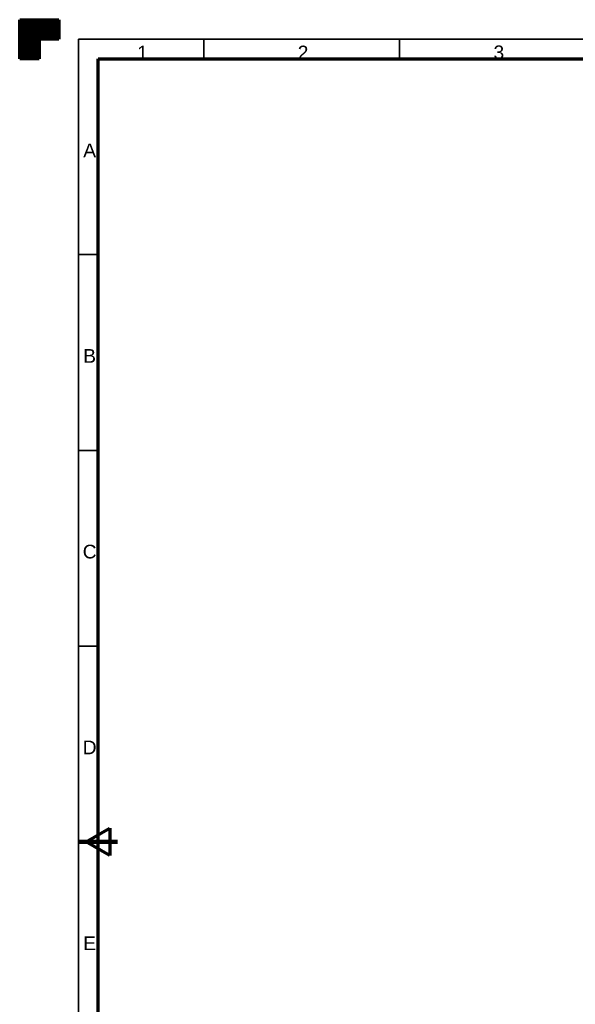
# Model space of a CAD drawing. Header units: millimetres. Extents: x 0 to 594, y 0 to 420.
# Tile 2 of 8: x 0 to 142, y 169 to 420. Entities that reach past the tile are written whole.
import ezdxf

# ---------------------------------------------------------------- set-up
doc = ezdxf.new("R2010")
doc.units = ezdxf.units.MM
doc.layers.add('256', color=7, linetype='Continuous', true_color=0xffffff)
doc.styles.add('Arial', font='Arial')

# ---------------------------------------------------------------- blocks, each defined once
blk = doc.blocks.new('HATCH7')
at = {"color": 18, "lineweight": 13}
for p, q in [((0, 419.98988), (10, 419.98988)), ((0, 419.94755), (10, 419.94755)), ((0, 419.90522), (10, 419.90522)), ((0, 419.86289), (10, 419.86289)), ((0, 419.82056), (10, 419.82056)), ((0, 419.77823), (10, 419.77823)), ((0, 419.7359), (10, 419.7359)), ((0, 419.69357), (10, 419.69357)), ((0, 419.65124), (10, 419.65124)), ((0, 419.60891), (10, 419.60891)), ((0, 419.56658), (10, 419.56658)), ((0, 419.52425), (10, 419.52425)), ((0, 419.48192), (10, 419.48192)), ((0, 419.43959), (10, 419.43959)), ((0, 419.39726), (10, 419.39726)), ((0, 419.35493), (10, 419.35493)), ((0, 419.3126), (10, 419.3126)), ((0, 419.27027), (10, 419.27027)), ((0, 419.22794), (10, 419.22794)), ((0, 419.18561), (10, 419.18561)), ((0, 419.14328), (10, 419.14328)), ((0, 419.10095), (10, 419.10095)), ((0, 419.05862), (10, 419.05862)), ((0, 419.01629), (10, 419.01629)), ((0, 418.97396), (10, 418.97396)), ((0, 418.93163), (10, 418.93163)), ((0, 418.8893), (10, 418.8893)), ((0, 418.84697), (10, 418.84697)), ((0, 418.80464), (10, 418.80464)), ((0, 418.76231), (10, 418.76231)), ((0, 418.71998), (10, 418.71998)), ((0, 418.67765), (10, 418.67765)), ((0, 418.63532), (10, 418.63532)), ((0, 418.59299), (10, 418.59299)), ((0, 418.55066), (10, 418.55066)), ((0, 418.50833), (10, 418.50833)), ((0, 418.466), (10, 418.466)), ((0, 418.42367), (10, 418.42367)), ((0, 418.38134), (10, 418.38134)), ((0, 418.33901), (10, 418.33901)), ((0, 418.29668), (10, 418.29668)), ((0, 418.25435), (10, 418.25435)), ((0, 418.21202), (10, 418.21202)), ((0, 418.16969), (10, 418.16969)), ((0, 418.12736), (10, 418.12736)), ((0, 418.08503), (10, 418.08503)), ((0, 418.0427), (10, 418.0427)), ((0, 418.00037), (10, 418.00037)), ((0, 417.95804), (10, 417.95804)), ((0, 417.91571), (10, 417.91571)), ((0, 417.87338), (10, 417.87338)), ((0, 417.83105), (10, 417.83105)), ((0, 417.78872), (10, 417.78872)), ((0, 417.74639), (10, 417.74639)), ((0, 417.70406), (10, 417.70406)), ((0, 417.66173), (10, 417.66173)), ((0, 417.6194), (10, 417.6194)), ((0, 417.57707), (10, 417.57707)), ((0, 417.53474), (10, 417.53474)), ((0, 417.49241), (10, 417.49241)), ((0, 417.45008), (10, 417.45008)), ((0, 417.40775), (10, 417.40775)), ((0, 417.36542), (10, 417.36542)), ((0, 417.32309), (10, 417.32309)), ((0, 417.28076), (10, 417.28076)), ((0, 417.23843), (10, 417.23843)), ((0, 417.1961), (10, 417.1961)), ((0, 417.15377), (10, 417.15377)), ((0, 417.11144), (10, 417.11144)), ((0, 417.06911), (10, 417.06911)), ((0, 417.02678), (10, 417.02678)), ((0, 416.98445), (10, 416.98445)), ((0, 416.94212), (10, 416.94212)), ((0, 416.89979), (10, 416.89979)), ((0, 416.85746), (10, 416.85746)), ((0, 416.81513), (10, 416.81513)), ((0, 416.7728), (10, 416.7728)), ((0, 416.73047), (10, 416.73047)), ((0, 416.68814), (10, 416.68814)), ((0, 416.64581), (10, 416.64581)), ((0, 416.60348), (10, 416.60348)), ((0, 416.56115), (10, 416.56115)), ((0, 416.51882), (10, 416.51882)), ((0, 416.47649), (10, 416.47649)), ((0, 416.43416), (10, 416.43416)), ((0, 416.39183), (10, 416.39183)), ((0, 416.3495), (10, 416.3495)), ((0, 416.30717), (10, 416.30717)), ((0, 416.26484), (10, 416.26484)), ((0, 416.22251), (10, 416.22251)), ((0, 416.18018), (10, 416.18018)), ((0, 416.13785), (10, 416.13785)), ((0, 416.09552), (10, 416.09552)), ((0, 416.05319), (10, 416.05319)), ((0, 416.01086), (10, 416.01086)), ((0, 415.96853), (10, 415.96853)), ((0, 415.9262), (10, 415.9262)), ((0, 415.88387), (10, 415.88387)), ((0, 415.84154), (10, 415.84154)), ((0, 415.79921), (10, 415.79921)), ((0, 415.75688), (10, 415.75688)), ((0, 415.71455), (10, 415.71455)), ((0, 415.67222), (10, 415.67222)), ((0, 415.62989), (10, 415.62989)), ((0, 415.58756), (10, 415.58756)), ((0, 415.54523), (10, 415.54523)), ((0, 415.5029), (10, 415.5029)), ((0, 415.46057), (10, 415.46057)), ((0, 415.41824), (10, 415.41824)), ((0, 415.37591), (10, 415.37591)), ((0, 415.33358), (10, 415.33358)), ((0, 415.29125), (10, 415.29125)), ((0, 415.24892), (10, 415.24892)), ((0, 415.20659), (10, 415.20659)), ((0, 415.16426), (10, 415.16426)), ((0, 415.12193), (10, 415.12193)), ((0, 415.0796), (10, 415.0796)), ((0, 415.03727), (10, 415.03727)), ((0, 414.99494), (5, 414.99494)), ((0, 414.95261), (5, 414.95261)), ((0, 414.91028), (5, 414.91028)), ((0, 414.86795), (5, 414.86795)), ((0, 414.82562), (5, 414.82562)), ((0, 414.78329), (5, 414.78329)), ((0, 414.74096), (5, 414.74096)), ((0, 414.69863), (5, 414.69863)), ((0, 414.6563), (5, 414.6563)), ((0, 414.61397), (5, 414.61397)), ((0, 414.57164), (5, 414.57164)), ((0, 414.52931), (5, 414.52931)), ((0, 414.48698), (5, 414.48698)), ((0, 414.44465), (5, 414.44465)), ((0, 414.40232), (5, 414.40232)), ((0, 414.35999), (5, 414.35999)), ((0, 414.31766), (5, 414.31766)), ((0, 414.27533), (5, 414.27533)), ((0, 414.233), (5, 414.233)), ((0, 414.19067), (5, 414.19067)), ((0, 414.14834), (5, 414.14834)), ((0, 414.10601), (5, 414.10601)), ((0, 414.06368), (5, 414.06368)), ((0, 414.02135), (5, 414.02135)), ((0, 413.97902), (5, 413.97902)), ((0, 413.93669), (5, 413.93669)), ((0, 413.89436), (5, 413.89436)), ((0, 413.85203), (5, 413.85203)), ((0, 413.8097), (5, 413.8097)), ((0, 413.76737), (5, 413.76737)), ((0, 413.72504), (5, 413.72504)), ((0, 413.68271), (5, 413.68271)), ((0, 413.64038), (5, 413.64038)), ((0, 413.59805), (5, 413.59805)), ((0, 413.55572), (5, 413.55572)), ((0, 413.51339), (5, 413.51339)), ((0, 413.47106), (5, 413.47106)), ((0, 413.42873), (5, 413.42873)), ((0, 413.3864), (5, 413.3864)), ((0, 413.34407), (5, 413.34407)), ((0, 413.30174), (5, 413.30174)), ((0, 413.25941), (5, 413.25941)), ((0, 413.21708), (5, 413.21708)), ((0, 413.17475), (5, 413.17475)), ((0, 413.13242), (5, 413.13242)), ((0, 413.09009), (5, 413.09009)), ((0, 413.04776), (5, 413.04776)), ((0, 413.00543), (5, 413.00543)), ((0, 412.9631), (5, 412.9631)), ((0, 412.92077), (5, 412.92077)), ((0, 412.87844), (5, 412.87844)), ((0, 412.83611), (5, 412.83611)), ((0, 412.79378), (5, 412.79378)), ((0, 412.75145), (5, 412.75145)), ((0, 412.70912), (5, 412.70912)), ((0, 412.66679), (5, 412.66679)), ((0, 412.62446), (5, 412.62446)), ((0, 412.58213), (5, 412.58213)), ((0, 412.5398), (5, 412.5398)), ((0, 412.49747), (5, 412.49747)), ((0, 412.45514), (5, 412.45514)), ((0, 412.41281), (5, 412.41281)), ((0, 412.37048), (5, 412.37048)), ((0, 412.32815), (5, 412.32815)), ((0, 412.28582), (5, 412.28582)), ((0, 412.24349), (5, 412.24349)), ((0, 412.20116), (5, 412.20116)), ((0, 412.15883), (5, 412.15883)), ((0, 412.1165), (5, 412.1165)), ((0, 412.07417), (5, 412.07417)), ((0, 412.03184), (5, 412.03184)), ((0, 411.98951), (5, 411.98951)), ((0, 411.94718), (5, 411.94718)), ((0, 411.90485), (5, 411.90485)), ((0, 411.86252), (5, 411.86252)), ((0, 411.82019), (5, 411.82019)), ((0, 411.77786), (5, 411.77786)), ((0, 411.73553), (5, 411.73553)), ((0, 411.6932), (5, 411.6932)), ((0, 411.65087), (5, 411.65087)), ((0, 411.60854), (5, 411.60854)), ((0, 411.56621), (5, 411.56621)), ((0, 411.52388), (5, 411.52388)), ((0, 411.48155), (5, 411.48155)), ((0, 411.43922), (5, 411.43922)), ((0, 411.39689), (5, 411.39689)), ((0, 411.35456), (5, 411.35456)), ((0, 411.31223), (5, 411.31223)), ((0, 411.2699), (5, 411.2699)), ((0, 411.22757), (5, 411.22757)), ((0, 411.18524), (5, 411.18524)), ((0, 411.14291), (5, 411.14291)), ((0, 411.10058), (5, 411.10058)), ((0, 411.05825), (5, 411.05825)), ((0, 411.01592), (5, 411.01592)), ((0, 410.97359), (5, 410.97359)), ((0, 410.93126), (5, 410.93126)), ((0, 410.88893), (5, 410.88893)), ((0, 410.8466), (5, 410.8466)), ((0, 410.80427), (5, 410.80427)), ((0, 410.76194), (5, 410.76194)), ((0, 410.71961), (5, 410.71961)), ((0, 410.67728), (5, 410.67728)), ((0, 410.63495), (5, 410.63495)), ((0, 410.59262), (5, 410.59262)), ((0, 410.55029), (5, 410.55029)), ((0, 410.50796), (5, 410.50796)), ((0, 410.46563), (5, 410.46563)), ((0, 410.4233), (5, 410.4233)), ((0, 410.38097), (5, 410.38097)), ((0, 410.33864), (5, 410.33864)), ((0, 410.29631), (5, 410.29631)), ((0, 410.25398), (5, 410.25398)), ((0, 410.21165), (5, 410.21165)), ((0, 410.16932), (5, 410.16932)), ((0, 410.12699), (5, 410.12699)), ((0, 410.08466), (5, 410.08466)), ((0, 410.04233), (5, 410.04233)), ((0, 410), (5, 410))]:
    blk.add_line(p, q, dxfattribs=at)

msp = doc.modelspace()

# ---------------------------------------------------------------- linework, layer by layer
at = {"layer": '256', "color": 18, "linetype": 'Continuous', "lineweight": 70}
for p, q in [((0, 410), (0, 420)), ((0, 420), (10, 420)), ((10, 420), (10, 415)), ((5, 415), (5, 410)), ((10, 415), (5, 415)), ((5, 410), (0, 410)), ((20, 10), (20, 410)), ((20, 410), (584, 410)), ((17, 210), (23, 213.464)), ((23, 213.464), (23, 206.536)), ((23, 206.536), (17, 210)), ((17, 210), (25, 210))]:
    msp.add_line(p, q, dxfattribs=at)
at = {"layer": '256', "color": 18, "linetype": 'Continuous', "lineweight": 35}
for p, q in [((15, 5), (15, 415)), ((15, 415), (589, 415)), ((47, 415), (47, 410)), ((97, 415), (97, 410)), ((15, 360), (20, 360)), ((15, 310), (20, 310)), ((15, 260), (20, 260)), ((15, 210), (20, 210))]:
    msp.add_line(p, q, dxfattribs=at)
at = {"layer": '256', "color": 18, "linetype": 'Continuous', "lineweight": 200}
for q in [(15, 210), (25, 210)]:
    msp.add_line((20, 210), q, dxfattribs=at)

# ---------------------------------------------------------------- block references
at = {"layer": '256', "color": 18, "linetype": 'Continuous', "lineweight": 35}
msp.add_blockref('HATCH7', (0, 0), dxfattribs=at)

# ---------------------------------------------------------------- texts
at = {"layer": '256', "color": 18, "linetype": 'Continuous', "lineweight": 13, "char_height": 3.5, "attachment_point": 7, "line_spacing_factor": 1.047437, "style": 'Arial'}
for s, insert in [('\\fArial|b0|i0;\\W1.0000;1', (30.001, 409.864)), ('\\fArial|b0|i0;\\W1.0000;2', (71.001, 409.864)), ('\\fArial|b0|i0;\\W1.0000;3', (121.001, 409.864)), ('\\fArial|b0|i0;\\W1.0000;A', (16.23, 384.871)), ('\\fArial|b0|i0;\\W1.0000;B', (16.23, 332.371)), ('\\fArial|b0|i0;\\W1.0000;C', (16.095, 282.342)), ('\\fArial|b0|i0;\\W1.0000;D', (16.095, 232.371)), ('\\fArial|b0|i0;\\W1.0000;E', (16.23, 182.371))]:
    msp.add_mtext(s, dxfattribs=dict(at, insert=insert))

doc.saveas('drawing.dxf')
